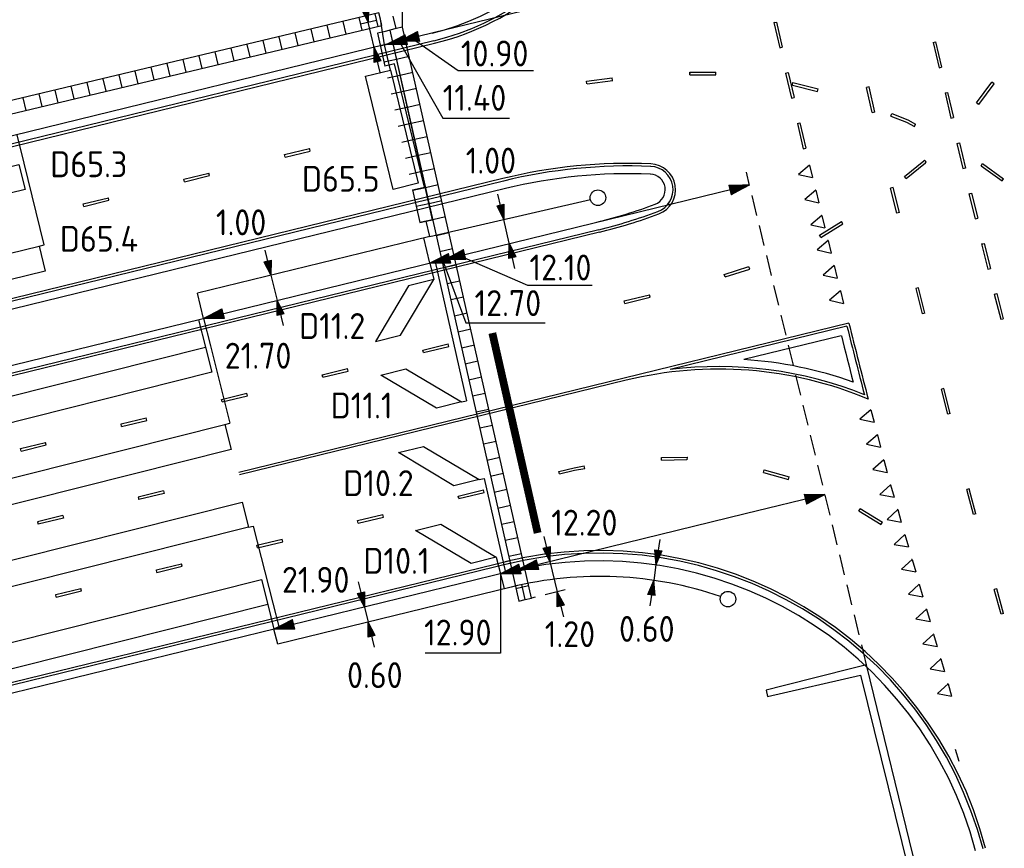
# Model space of a CAD drawing. Extents: x 124708 to 143435, y 487373 to 494715.
# Tile 26 of 32: x 143259 to 143297, y 487454 to 487486. Entities that reach past the tile are written whole.
import ezdxf
from ezdxf.enums import TextEntityAlignment as Align

# ---------------------------------------------------------------- set-up
doc = ezdxf.new("R2010")
doc.units = 0
doc.header["$LTSCALE"] = 0.25
doc.header["$MEASUREMENT"] = 0
doc.linetypes.add('HIDDEN2', pattern=[4.7625, 3.175, -1.5875])
doc.layers.get('0').update_dxf_attribs({"linetype": 'CONTINUOUS'})
for name, color, linetype in [('01-CALQUE', 1, 'CONTINUOUS'), ('BRUG', 253, 'CONTINUOUS'), ('BUIS', 1, 'CONTINUOUS'), ('GEBOUW', 252, 'CONTINUOUS'), ('INSTALLATIE', 2, 'CONTINUOUS'), ('KABEL-500', 3, 'CONTINUOUS'), ('LUS-T-CODE', 1, 'CONTINUOUS'), ('LUSSEN', 7, 'CONTINUOUS'), ('MAAT-T-CODE', 7, 'CONTINUOUS'), ('MAATVOERING', 7, 'CONTINUOUS'), ('MARKERING', 9, 'CONTINUOUS'), ('ONDERGROND', 7, 'CONTINUOUS'), ('UITSLIJPER', 1, 'CONTINUOUS')]:
    doc.layers.add(name, color=color, linetype=linetype)
doc.styles.add('I020-0', font='isocp.shx', dxfattribs={"height": 1})
doc.styles.add('I020-1', font='ISO.shx', dxfattribs={"height": 2})
doc.styles.add('ISO', font='isocp.shx')

# ---------------------------------------------------------------- blocks, each defined once
blk = doc.blocks.new('V_2_5X1S')
blk.add_3dface([(0, -1), (-1.768, -2.768), (-1.768, -1.768), (0, 0)])
at = {"layer": 'LUS-T-CODE', "linetype": 'CONTINUOUS', "style": 'ISO'}
blk.add_attdef('LUS', text='', height=1, rotation=345.3233, dxfattribs=at).set_placement((-1.199, -4.435), align=Align.MIDDLE_CENTER)
blk = doc.blocks.new('V_20X1')
blk.add_3dface([(0.5, 0), (0.5, -20), (-0.5, -20), (-0.5, 0)])
at = {"layer": 'LUS-T-CODE', "linetype": 'CONTINUOUS', "style": 'I020-1'}
blk.add_attdef('LUS', text='', height=1, rotation=345.3228, dxfattribs=at).set_placement((-0.206, -21.765), align=Align.MIDDLE_CENTER)
blk = doc.blocks.new('V_1X4_5')
at = {"flags": 128}
blk.add_lwpolyline([(-2.25, 0), (2.25, 0), (2.25, -1), (-2.25, -1), (-2.25, 0)], dxfattribs=at)
at = {"layer": 'LUS-T-CODE', "linetype": 'CONTINUOUS', "style": 'ISO'}
blk.add_attdef('LUS', text='', height=1, rotation=166.2461, dxfattribs=at).set_placement((-1.05, -2.205), align=Align.MIDDLE_CENTER)
blk = doc.blocks.new('V_P2')
for p, q in [((0, 0), (0.78, 0.194)), ((0.78, 0.181), (0, 0)), ((0, 0), (0.78, 0.171)), ((0.78, 0.159), (0, 0)), ((0, 0), (0.78, 0.146)), ((0.78, 0.135), (0, 0)), ((0, 0), (0.78, 0.121)), ((0.78, 0.11), (0, 0)), ((0, 0), (0.78, 0.097)), ((0.78, 0.085), (0, 0)), ((0, 0), (0.78, 0.073)), ((0.78, 0.06), (0, 0)), ((0, 0), (0.78, 0.049)), ((0.78, 0.037), (0, 0)), ((0, 0), (0.78, 0.026)), ((0.78, 0.012), (0, 0)), ((0, 0), (0.78, 0)), ((0.78, -0.194), (0, 0)), ((0, 0), (0.78, -0.097)), ((0, 0), (0.78, -0.146)), ((0, 0), (0.78, -0.049)), ((0, 0), (0.78, 0)), ((0.78, -0.181), (0, 0)), ((0, 0), (0.78, -0.171)), ((0.78, -0.159), (0, 0)), ((0.78, -0.135), (0, 0)), ((0, 0), (0.78, -0.121)), ((0.78, -0.11), (0, 0)), ((0, 0), (0.78, -0.073)), ((0.78, -0.037), (0, 0)), ((0, 0), (0.78, -0.026)), ((0.78, -0.06), (0, 0)), ((0.78, -0.085), (0, 0)), ((0.78, -0.012), (0, 0)), ((0.78, -0.194), (0.78, 0.194))]:
    blk.add_line(p, q)
at = {"layer": 'MAATVOERING', "style": 'I020-0', "flags": 1}
blk.add_attdef('MAAT', (-446006.76, 243439.275), '', height=1, dxfattribs=at)
blk = doc.blocks.new('V_PL')
at = {"layer": 'MAATVOERING'}
for p, q in [((-1, 0), (0, 0)), ((-0.567, 0.142), (0, 0)), ((-0.567, -0.142), (-0.567, 0.142)), ((-0.567, 0.125), (0, 0)), ((-0.567, 0.107), (0, 0)), ((-0.567, 0.089), (0, 0)), ((-0.567, 0.072), (0, 0)), ((-0.567, 0.055), (0, 0)), ((-0.567, 0.037), (0, 0)), ((-0.567, 0.019), (0, 0)), ((-0.567, -0.125), (0, 0)), ((-0.567, -0.089), (0, 0)), ((-0.567, -0.055), (0, 0)), ((-0.567, -0.019), (0, 0)), ((-0.567, -0.142), (0, 0)), ((-0.567, -0.037), (0, 0)), ((-0.567, -0.072), (0, 0)), ((-0.567, -0.107), (0, 0)), ((0, 0), (-0.567, 0))]:
    blk.add_line(p, q, dxfattribs=at)
blk = doc.blocks.new('V_PR')
at = {"layer": 'MAATVOERING'}
for p, q in [((0.567, 0.142), (0, 0)), ((0.567, 0.125), (0, 0)), ((0.567, 0.107), (0, 0)), ((0.567, 0.089), (0, 0)), ((0.567, 0.072), (0, 0)), ((0.567, 0.055), (0, 0)), ((0.567, 0.037), (0, 0)), ((0.567, 0.019), (0, 0)), ((0.567, -0.107), (0, 0)), ((0.567, -0.072), (0, 0)), ((0.567, -0.037), (0, 0)), ((0, 0), (0.567, 0)), ((0, 0), (1, 0)), ((0.567, -0.019), (0, 0)), ((0.567, -0.055), (0, 0)), ((0.567, -0.089), (0, 0)), ((0.567, -0.125), (0, 0)), ((0.567, -0.142), (0, 0)), ((0.567, 0.142), (0.567, -0.142))]:
    blk.add_line(p, q, dxfattribs=at)
at = {"layer": 'MAAT-T-CODE', "linetype": 'CONTINUOUS', "style": 'I020-1'}
blk.add_attdef('MAAT', text='', height=1, rotation=348.6224, dxfattribs=at).set_placement((-3.648, 0.164), align=Align.MIDDLE_CENTER)
blk = doc.blocks.new('V_MAST')
blk.add_circle((0, 0), 0.3)
blk = doc.blocks.new('NB_KAA0')
at = {"color": 1}
blk.add_3dface([(1189, 0), (1189, 841), (0, 841), (0, 0)], dxfattribs=at)
at = {"color": 5}
blk.add_3dface([(1179, 10), (1179, 831), (25, 831), (25, 10)], dxfattribs=at)
at = {"layer": 'MAATVOERING', "style": 'I020-0', "flags": 1}
for tag in ['PLOTDATUM', 'FILENAAM']:
    blk.add_attdef(tag, (-285681, -974749), '', height=1, dxfattribs=at)

msp = doc.modelspace()

# ---------------------------------------------------------------- hatches: boundary and pattern name
at = {"layer": 'BUIS', "linetype": 'CONTINUOUS'}
h = msp.add_hatch(dxfattribs=at)
h.set_pattern_fill('LINE', color=256, scale=0.1, style=0, pattern_type=2)
h.set_pattern_definition([(283.4126, (143283.193, 487479.281), (0.61768, 0.147296), [])])
h.paths.add_polyline_path([(143272.652, 487485.829), (143272.71, 487485.585), (143223.989, 487473.967), (143223.931, 487474.21), (143223.873, 487474.454), (143272.594, 487486.072)])
h = msp.add_hatch(dxfattribs=at)
h.set_pattern_fill('LINE', color=256, scale=0.1, style=0, pattern_type=2)
h.set_pattern_definition([(12.662051, (0, 0), (-0.1391920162, 0.619556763), [])])
h.paths.add_polyline_path([(143273.897, 487479.236), (143274.18, 487477.973), (143274.424, 487478.028), (143274.668, 487478.083), (143273.024, 487485.4), (143272.78, 487485.345), (143272.536, 487485.29), (143272.822, 487484.017)], is_closed=False)
h = msp.add_hatch(dxfattribs=at)
h.set_pattern_fill('LINE', color=256, scale=0.1, style=0, pattern_type=2)
h.set_pattern_definition([(192.662051, (0, 0), (0.1391920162, -0.619556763), [])])
h.paths.add_polyline_path([(143278.241, 487463.415), (143277.997, 487463.361), (143273.022, 487485.409), (143273.266, 487485.464), (143273.51, 487485.519), (143278.485, 487463.47)])

# ---------------------------------------------------------------- linework, layer by layer
msp.add_line((143277.285, 487464.417), (143277.285, 487461.35))
at = {"layer": 'BRUG'}
msp.add_line((143294.841, 487457.647), (143294.978, 487457.175), dxfattribs=at)
at = {"layer": 'BUIS'}
msp.add_line((143273.51, 487485.519), (143273.51, 487490.289), dxfattribs=at)
at = {"layer": 'BUIS', "flags": 128}
for points in [[(143272.652, 487485.829), (143272.594, 487486.072), (143223.873, 487474.454), (143223.931, 487474.21), (143223.989, 487473.967), (143272.71, 487485.585)], [(143278.241, 487463.415), (143278.485, 487463.47), (143273.51, 487485.519), (143273.266, 487485.464), (143273.022, 487485.409), (143277.997, 487463.361)]]:
    msp.add_lwpolyline(points, close=True, dxfattribs=at)
for points in [[(143273.897, 487479.236), (143274.18, 487477.973), (143274.424, 487478.028), (143274.668, 487478.083), (143273.024, 487485.4), (143272.78, 487485.345), (143272.536, 487485.29), (143272.822, 487484.017)], [(143273.897, 487479.236), (143274.356, 487479.348), (143273.191, 487484.108), (143272.822, 487484.017)]]:
    msp.add_lwpolyline(points, dxfattribs=at)
at = {"layer": 'GEBOUW'}
for p, q in [((143291.42, 487460.9), (143290.901, 487460.769)), ((143294.268, 487449.22), (143291.42, 487460.9)), ((143287.6, 487459.68), (143291.185, 487460.5)), ((143290.901, 487460.769), (143288.196, 487460.086)), ((143291.185, 487460.5), (143293.993, 487449.138)), ((143288.196, 487460.086), (143287.54, 487459.92)), ((143287.54, 487459.92), (143287.6, 487459.68))]:
    msp.add_line(p, q, dxfattribs=at)
at = {"layer": 'KABEL-500'}
for p, q in [((143272.806, 487484.837), (143272.652, 487485.829)), ((143273.266, 487485.464), (143273.148, 487485.947)), ((143274.556, 487477.441), (143280.758, 487478.867)), ((143274.556, 487477.441), (143274.424, 487478.028)), ((143274.556, 487477.441), (143265.586, 487475.245)), ((143274.566, 487476.414), (143274.328, 487477.385)), ((143265.824, 487474.274), (143265.586, 487475.245)), ((143277.285, 487464.417), (143277.427, 487463.834)), ((143278.241, 487463.415), (143278.11, 487463.994))]:
    msp.add_line(p, q, dxfattribs=at)
at = {"layer": 'KABEL-500', "flags": 128}
msp.add_lwpolyline([(143277.694, 487463.899), (143277.694, 487463.899), (143268.686, 487461.694), (143268.543, 487462.277)], dxfattribs=at)
at = {"layer": 'KABEL-500'}
msp.add_arc((143281.118, 487449.912), 14.4, 71.0787, 103.7561, dxfattribs=at)
at = {"layer": 'MAATVOERING'}
for p, q in [((143283.963, 487487.568), (143274.686, 487485.297)), ((143271.883, 487485.645), (143272.501, 487485.793)), ((143272.412, 487484.74), (143272.18, 487485.716)), ((143273.406, 487484.93), (143275.056, 487482.013)), ((143273.893, 487485.078), (143275.648, 487483.852)), ((143275.648, 487483.852), (143278.567, 487483.852)), ((143275.056, 487482.013), (143277.636, 487482.013)), ((143277.623, 487477.177), (143277.411, 487478.097)), ((143275.056, 487476.495), (143275.944, 487474.105)), ((143275.69, 487476.706), (143278.334, 487475.564)), ((143268.425, 487475.94), (143268.663, 487474.969)), ((143278.334, 487475.564), (143280.83, 487475.564)), ((143275.944, 487474.105), (143279.011, 487474.105)), ((143279.196, 487464.885), (143279.481, 487463.719)), ((143283.291, 487464.754), (143283.204, 487464.16)), ((143272.033, 487463.131), (143272.176, 487462.548)), ((143277.285, 487461.35), (143274.378, 487461.35))]:
    msp.add_line(p, q, dxfattribs=at)
at = {"layer": 'MAATVOERING', "linetype": 'HIDDEN2'}
for p, q in [((143291.42, 487460.9), (143286.782, 487479.919)), ((143279.779, 487463.792), (143278.485, 487463.47))]:
    msp.add_line(p, q, dxfattribs=at)
at = {"layer": 'MAATVOERING', "flags": 128}
msp.add_lwpolyline([(143289.815, 487467.481), (143286.728, 487466.728), (143277.551, 487464.482)], dxfattribs=at)
at = {"layer": 'MARKERING'}
for p, q in [((143287.843, 487485.699), (143287.94, 487485.721)), ((143287.843, 487485.699), (143288.07, 487484.725)), ((143287.883, 487485.708), (143287.89, 487485.71)), ((143287.941, 487485.721), (143288.168, 487484.747)), ((143274.717, 487484.995), (143225.383, 487472.918)), ((143274.74, 487484.897), (143225.406, 487472.82)), ((143293.989, 487484.927), (143294.087, 487484.95)), ((143293.989, 487484.926), (143294.219, 487483.953)), ((143294.029, 487484.936), (143294.036, 487484.938)), ((143294.087, 487484.95), (143294.317, 487483.977)), ((143288.07, 487484.725), (143288.168, 487484.748)), ((143284.598, 487483.778), (143285.598, 487483.785)), ((143284.598, 487483.678), (143284.598, 487483.778)), ((143284.598, 487483.728), (143284.598, 487483.726)), ((143284.598, 487483.678), (143285.598, 487483.685)), ((143285.598, 487483.685), (143285.598, 487483.785)), ((143288.297, 487483.751), (143288.525, 487482.778)), ((143288.298, 487483.751), (143288.395, 487483.774)), ((143288.337, 487483.76), (143288.344, 487483.762)), ((143288.395, 487483.773), (143288.623, 487482.8)), ((143294.219, 487483.954), (143294.316, 487483.977)), ((143280.614, 487483.433), (143281.605, 487483.565)), ((143280.627, 487483.333), (143280.614, 487483.432)), ((143280.628, 487483.333), (143281.619, 487483.465)), ((143281.618, 487483.466), (143281.605, 487483.565)), ((143288.556, 487483.286), (143288.58, 487483.383)), ((143288.568, 487483.335), (143288.567, 487483.333)), ((143288.58, 487483.383), (143289.55, 487483.139)), ((143295.669, 487482.594), (143296.262, 487483.399)), ((143295.749, 487482.534), (143296.342, 487483.339)), ((143296.342, 487483.34), (143296.262, 487483.399)), ((143288.556, 487483.287), (143289.526, 487483.043)), ((143289.526, 487483.042), (143289.55, 487483.139)), ((143291.517, 487483.218), (143291.42, 487483.195)), ((143291.642, 487482.221), (143291.42, 487483.195)), ((143291.74, 487482.243), (143291.518, 487483.217)), ((143294.449, 487482.981), (143294.546, 487483.004)), ((143294.449, 487482.98), (143294.679, 487482.007)), ((143294.489, 487482.99), (143294.496, 487482.992)), ((143294.547, 487483.004), (143294.777, 487482.031)), ((143288.525, 487482.777), (143288.622, 487482.8)), ((143295.749, 487482.535), (143295.668, 487482.594)), ((143295.709, 487482.564), (143295.71, 487482.563)), ((143291.74, 487482.243), (143291.643, 487482.22)), ((143291.691, 487482.232), (143291.693, 487482.232)), ((143292.357, 487482.088), (143292.394, 487482.182)), ((143288.751, 487481.802), (143288.849, 487481.825)), ((143288.752, 487481.804), (143288.979, 487480.829)), ((143288.792, 487481.813), (143288.799, 487481.814)), ((143288.85, 487481.826), (143289.077, 487480.852)), ((143292.375, 487482.135), (143292.375, 487482.133)), ((143294.679, 487482.007), (143294.776, 487482.03)), ((143293.265, 487481.688), (143293.313, 487481.776)), ((143294.909, 487481.034), (143295.006, 487481.057)), ((143294.909, 487481.035), (143295.139, 487480.061)), ((143294.949, 487481.044), (143294.956, 487481.045)), ((143295.007, 487481.057), (143295.237, 487480.083)), ((143268.947, 487480.6), (143269.919, 487480.837)), ((143268.971, 487480.502), (143269.943, 487480.739)), ((143269.943, 487480.74), (143269.919, 487480.837)), ((143288.979, 487480.829), (143289.077, 487480.852)), ((143268.971, 487480.502), (143268.947, 487480.599)), ((143268.959, 487480.551), (143268.96, 487480.549)), ((143293.725, 487480.317), (143293.652, 487480.386)), ((143265.062, 487479.648), (143266.033, 487479.886)), ((143266.057, 487479.789), (143266.034, 487479.886)), ((143289.219, 487480.197), (143288.793, 487479.835)), ((143289.219, 487480.197), (143289.339, 487479.712)), ((143295.139, 487480.061), (143295.236, 487480.084)), ((143295.839, 487480.17), (143295.898, 487480.251)), ((143295.84, 487480.17), (143296.651, 487479.584)), ((143295.869, 487480.211), (143295.868, 487480.209)), ((143295.898, 487480.252), (143296.709, 487479.666)), ((143277.382, 487479.677), (143214.163, 487464.2)), ((143277.406, 487479.58), (143214.187, 487464.103)), ((143265.086, 487479.551), (143265.062, 487479.648)), ((143265.074, 487479.599), (143265.075, 487479.597)), ((143265.086, 487479.55), (143266.057, 487479.788)), ((143288.793, 487479.835), (143289.339, 487479.712)), ((143292.948, 487479.678), (143292.885, 487479.755)), ((143292.916, 487479.716), (143292.917, 487479.715)), ((143296.65, 487479.585), (143296.709, 487479.666)), ((143289.458, 487479.226), (143289.032, 487478.864)), ((143289.458, 487479.226), (143289.437, 487479.221)), ((143289.458, 487479.226), (143289.577, 487478.741)), ((143292.447, 487479.328), (143292.35, 487479.304)), ((143292.595, 487478.335), (143292.35, 487479.304)), ((143292.691, 487478.359), (143292.446, 487479.328)), ((143261.177, 487478.697), (143262.148, 487478.935)), ((143261.201, 487478.599), (143262.172, 487478.837)), ((143262.172, 487478.838), (143262.148, 487478.935)), ((143289.032, 487478.864), (143289.577, 487478.741)), ((143295.371, 487479.087), (143295.468, 487479.112)), ((143295.371, 487479.088), (143295.617, 487478.118)), ((143295.41, 487479.097), (143295.417, 487479.099)), ((143295.467, 487479.112), (143295.713, 487478.142)), ((143261.201, 487478.6), (143261.177, 487478.697)), ((143261.189, 487478.648), (143261.189, 487478.646)), ((143292.692, 487478.359), (143292.595, 487478.334)), ((143289.696, 487478.255), (143289.27, 487477.893)), ((143289.609, 487477.485), (143290.458, 487478.013)), ((143289.696, 487478.255), (143289.676, 487478.25)), ((143289.696, 487478.255), (143289.815, 487477.769)), ((143290.51, 487477.928), (143290.457, 487478.013)), ((143292.643, 487478.347), (143292.645, 487478.347)), ((143295.616, 487478.118), (143295.713, 487478.143)), ((143281.084, 487477.7), (143228.968, 487464.943)), ((143281.107, 487477.602), (143229.012, 487464.849)), ((143289.27, 487477.893), (143289.815, 487477.769)), ((143289.661, 487477.401), (143290.51, 487477.929)), ((143289.934, 487477.284), (143289.508, 487476.922)), ((143289.661, 487477.4), (143289.608, 487477.485)), ((143289.635, 487477.443), (143289.636, 487477.441)), ((143289.934, 487477.284), (143289.914, 487477.279)), ((143289.934, 487477.284), (143290.054, 487476.798)), ((143289.508, 487476.922), (143290.054, 487476.798)), ((143295.862, 487477.149), (143295.959, 487477.173)), ((143295.862, 487477.149), (143296.108, 487476.18)), ((143295.902, 487477.159), (143295.908, 487477.16)), ((143295.958, 487477.173), (143296.204, 487476.204)), ((143285.927, 487475.975), (143286.881, 487476.274)), ((143285.957, 487475.879), (143286.911, 487476.178)), ((143286.911, 487476.178), (143286.881, 487476.273)), ((143290.173, 487476.313), (143289.747, 487475.951)), ((143290.173, 487476.313), (143290.152, 487476.308)), ((143290.173, 487476.313), (143290.292, 487475.827)), ((143296.107, 487476.179), (143296.204, 487476.204)), ((143285.957, 487475.879), (143285.927, 487475.975)), ((143285.942, 487475.927), (143285.943, 487475.925)), ((143289.747, 487475.951), (143290.292, 487475.827)), ((143290.411, 487475.341), (143289.985, 487474.98)), ((143290.411, 487475.341), (143290.391, 487475.336)), ((143290.411, 487475.341), (143290.53, 487474.856)), ((143293.426, 487475.45), (143293.329, 487475.426)), ((143293.574, 487474.456), (143293.33, 487475.426)), ((143293.67, 487474.48), (143293.426, 487475.45)), ((143282.064, 487474.954), (143283.036, 487475.192)), ((143282.088, 487474.857), (143282.064, 487474.954)), ((143282.088, 487474.856), (143283.06, 487475.094)), ((143283.06, 487475.095), (143283.036, 487475.192)), ((143289.985, 487474.98), (143290.53, 487474.856)), ((143296.353, 487475.21), (143296.45, 487475.234)), ((143296.353, 487475.21), (143296.599, 487474.241)), ((143296.393, 487475.22), (143296.399, 487475.222)), ((143296.449, 487475.234), (143296.695, 487474.265)), ((143282.076, 487474.905), (143282.077, 487474.904)), ((143293.671, 487474.481), (143293.574, 487474.456)), ((143293.622, 487474.468), (143293.624, 487474.469)), ((143296.598, 487474.24), (143296.695, 487474.265)), ((143290.737, 487474.092), (143267.188, 487468.327)), ((143290.664, 487473.971), (143283.84, 487472.3)), ((143290.446, 487473.608), (143286.679, 487472.686)), ((143274.294, 487473.052), (143275.265, 487473.29)), ((143274.318, 487472.955), (143274.294, 487473.052)), ((143274.318, 487472.954), (143275.289, 487473.192)), ((143275.289, 487473.192), (143275.265, 487473.29)), ((143274.306, 487473.003), (143274.306, 487473.001)), ((143270.408, 487472.101), (143271.38, 487472.339)), ((143271.404, 487472.241), (143271.38, 487472.338)), ((143270.432, 487472.004), (143270.409, 487472.101)), ((143270.42, 487472.052), (143270.421, 487472.05)), ((143270.432, 487472.003), (143271.404, 487472.241)), ((143282.144, 487471.886), (143267.212, 487468.231)), ((143294.405, 487471.572), (143294.308, 487471.547)), ((143294.553, 487470.578), (143294.309, 487471.548)), ((143294.649, 487470.602), (143294.405, 487471.572)), ((143266.523, 487471.15), (143267.495, 487471.388)), ((143266.547, 487471.052), (143266.523, 487471.15)), ((143266.547, 487471.052), (143267.519, 487471.29)), ((143267.518, 487471.29), (143267.495, 487471.387)), ((143266.535, 487471.101), (143266.536, 487471.099)), ((143262.638, 487470.199), (143263.609, 487470.437)), ((143263.633, 487470.339), (143263.609, 487470.436)), ((143291.588, 487470.748), (143291.167, 487470.381)), ((143291.167, 487470.381), (143291.713, 487470.264)), ((143291.588, 487470.748), (143291.713, 487470.264)), ((143294.65, 487470.602), (143294.553, 487470.578)), ((143294.601, 487470.59), (143294.603, 487470.591)), ((143262.662, 487470.101), (143262.638, 487470.198)), ((143262.65, 487470.15), (143262.65, 487470.148)), ((143262.662, 487470.101), (143263.633, 487470.339)), ((143291.839, 487469.78), (143291.418, 487469.413)), ((143291.839, 487469.78), (143291.819, 487469.775)), ((143291.839, 487469.78), (143291.965, 487469.297)), ((143258.753, 487469.248), (143259.724, 487469.486)), ((143258.777, 487469.15), (143258.753, 487469.247)), ((143258.777, 487469.15), (143259.748, 487469.388)), ((143259.748, 487469.388), (143259.724, 487469.485)), ((143291.418, 487469.413), (143291.965, 487469.297)), ((143258.765, 487469.199), (143258.765, 487469.197)), ((143283.506, 487468.801), (143283.504, 487468.901)), ((143284.498, 487468.82), (143284.511, 487468.919)), ((143280.538, 487468.478), (143280.522, 487468.576)), ((143283.505, 487468.851), (143283.505, 487468.849)), ((143292.09, 487468.813), (143291.669, 487468.445)), ((143292.09, 487468.813), (143292.07, 487468.807)), ((143292.09, 487468.813), (143292.216, 487468.329)), ((143279.566, 487468.27), (143279.542, 487468.367)), ((143279.554, 487468.318), (143279.554, 487468.316)), ((143287.444, 487468.328), (143287.471, 487468.425)), ((143287.444, 487468.329), (143288.408, 487468.061)), ((143287.457, 487468.377), (143287.457, 487468.375)), ((143287.47, 487468.425), (143288.434, 487468.157)), ((143288.407, 487468.061), (143288.434, 487468.157)), ((143291.669, 487468.445), (143292.216, 487468.329)), ((143292.346, 487467.851), (143291.935, 487467.472)), ((143292.346, 487467.851), (143292.326, 487467.845)), ((143292.346, 487467.851), (143292.484, 487467.37)), ((143264.274, 487467.615), (143263.303, 487467.377)), ((143263.303, 487467.377), (143263.327, 487467.28)), ((143264.298, 487467.517), (143263.327, 487467.279)), ((143264.274, 487467.615), (143264.298, 487467.517)), ((143275.657, 487467.416), (143276.628, 487467.654)), ((143275.681, 487467.319), (143275.657, 487467.416)), ((143275.669, 487467.367), (143275.669, 487467.365)), ((143275.681, 487467.318), (143276.652, 487467.556)), ((143276.652, 487467.556), (143276.628, 487467.654)), ((143291.935, 487467.472), (143292.484, 487467.37)), ((143295.384, 487467.694), (143295.287, 487467.669)), ((143260.389, 487466.664), (143259.417, 487466.426)), ((143260.389, 487466.663), (143260.413, 487466.566)), ((143260.401, 487466.615), (143260.4, 487466.617)), ((143271.771, 487466.465), (143272.743, 487466.703)), ((143271.795, 487466.367), (143272.767, 487466.605)), ((143272.767, 487466.605), (143272.743, 487466.702)), ((143291.127, 487466.847), (143291.18, 487466.932)), ((143291.127, 487466.847), (143291.98, 487466.323)), ((143291.153, 487466.89), (143291.152, 487466.888)), ((143291.179, 487466.933), (143292.032, 487466.409)), ((143292.623, 487466.89), (143292.212, 487466.511)), ((143292.623, 487466.89), (143292.603, 487466.884)), ((143292.623, 487466.89), (143292.762, 487466.41)), ((143295.645, 487466.729), (143295.549, 487466.703)), ((143295.597, 487466.716), (143295.599, 487466.717)), ((143259.418, 487466.426), (143259.441, 487466.329)), ((143260.413, 487466.566), (143259.441, 487466.328)), ((143271.795, 487466.367), (143271.772, 487466.465)), ((143271.783, 487466.416), (143271.784, 487466.414)), ((143291.979, 487466.324), (143292.032, 487466.409)), ((143292.212, 487466.511), (143292.762, 487466.41)), ((143292.901, 487465.929), (143292.49, 487465.55)), ((143292.901, 487465.929), (143292.88, 487465.923)), ((143292.901, 487465.929), (143293.039, 487465.449)), ((143267.886, 487465.514), (143268.857, 487465.752)), ((143267.91, 487465.416), (143267.886, 487465.513)), ((143267.898, 487465.465), (143267.899, 487465.463)), ((143267.91, 487465.416), (143268.881, 487465.654)), ((143268.881, 487465.654), (143268.858, 487465.751)), ((143292.49, 487465.55), (143293.039, 487465.449)), ((143277.66, 487464.92), (143220.456, 487450.917)), ((143277.684, 487464.823), (143220.459, 487450.815)), ((143264.001, 487464.563), (143264.972, 487464.801)), ((143264.025, 487464.465), (143264.996, 487464.703)), ((143264.996, 487464.703), (143264.972, 487464.8)), ((143293.178, 487464.969), (143292.767, 487464.59)), ((143293.178, 487464.969), (143293.158, 487464.963)), ((143293.178, 487464.969), (143293.317, 487464.488)), ((143264.025, 487464.465), (143264.001, 487464.562)), ((143264.013, 487464.514), (143264.013, 487464.512)), ((143292.767, 487464.59), (143293.317, 487464.488)), ((143293.455, 487464.008), (143293.044, 487463.629)), ((143293.455, 487464.008), (143293.435, 487464.002)), ((143293.455, 487464.008), (143293.594, 487463.527)), ((143260.116, 487463.612), (143261.087, 487463.849)), ((143260.139, 487463.514), (143260.116, 487463.611)), ((143260.128, 487463.563), (143260.128, 487463.561)), ((143260.14, 487463.514), (143261.111, 487463.751)), ((143261.111, 487463.752), (143261.087, 487463.849)), ((143293.044, 487463.629), (143293.594, 487463.527)), ((143296.446, 487463.838), (143296.349, 487463.812)), ((143296.616, 487462.848), (143296.35, 487463.812)), ((143296.712, 487462.874), (143296.446, 487463.838)), ((143293.733, 487463.047), (143293.322, 487462.668)), ((143293.733, 487463.047), (143293.713, 487463.041)), ((143293.733, 487463.047), (143293.872, 487462.567)), ((143296.713, 487462.874), (143296.616, 487462.848)), ((143296.664, 487462.861), (143296.666, 487462.862)), ((143293.322, 487462.668), (143293.872, 487462.567)), ((143294.01, 487462.086), (143293.599, 487461.707)), ((143294.01, 487462.086), (143293.99, 487462.08)), ((143294.01, 487462.086), (143294.149, 487461.606)), ((143293.599, 487461.707), (143294.149, 487461.606)), ((143294.288, 487461.126), (143293.877, 487460.747)), ((143294.288, 487461.126), (143294.267, 487461.12)), ((143294.288, 487461.126), (143294.426, 487460.645)), ((143293.877, 487460.747), (143294.426, 487460.645)), ((143294.565, 487460.165), (143294.154, 487459.786)), ((143294.565, 487460.165), (143294.545, 487460.159)), ((143294.565, 487460.165), (143294.704, 487459.684)), ((143294.154, 487459.786), (143294.704, 487459.684))]:
    msp.add_line(p, q, dxfattribs=at)
at = {"layer": 'MARKERING', "flags": 128}
for points in [[(143292.393, 487482.182), (143293.01, 487481.94), (143293.313, 487481.776)], [(143292.357, 487482.088), (143292.968, 487481.85), (143293.265, 487481.688)], [(143292.884, 487479.755), (143293.627, 487480.359), (143293.651, 487480.385)], [(143292.948, 487479.677), (143293.695, 487480.285), (143293.725, 487480.317)], [(143283.504, 487468.901), (143284.492, 487468.921), (143284.511, 487468.919)], [(143279.542, 487468.367), (143280.131, 487468.511), (143280.522, 487468.576)], [(143279.566, 487468.269), (143280.151, 487468.413), (143280.538, 487468.478)], [(143283.506, 487468.801), (143284.486, 487468.821), (143284.499, 487468.819)], [(143295.549, 487466.703), (143295.35, 487467.423), (143295.288, 487467.669)], [(143295.645, 487466.729), (143295.446, 487467.449), (143295.384, 487467.693)]]:
    msp.add_lwpolyline(points, dxfattribs=at)
at = {"layer": 'MARKERING', "const_width": 0.3, "flags": 128}
msp.add_lwpolyline([(143276.973, 487473.709), (143278.722, 487465.99)], dxfattribs=at)
at = {"layer": 'MARKERING'}
for centre, radius, start, end in [((143272.267, 487495), 10.3, 283.7557, 11.8639), ((143272.267, 487495), 10.4, 283.7557, 336.4962), ((143282.233, 487459.863), 20.4, 87.5939, 103.7554), ((143282.233, 487459.863), 20.3, 87.5939, 103.7554), ((143283.048, 487479.246), 0.9, 290.4888, 87.5939), ((143283.048, 487479.246), 1, 290.4888, 87.5939), ((143276.257, 487497.419), 20.3, 283.7554, 290.4888), ((143276.257, 487497.419), 20.4, 283.7554, 290.4888), ((143889.691, 487624.705), 617.7, 194.124233, 194.376972), ((143889.691, 487624.705), 617.6, 194.114956, 194.395431), ((143889.691, 487624.705), 618, 194.151878, 194.323386), ((143285.711, 487457.316), 15.4, 70.3032, 86.3949), ((143285.711, 487457.316), 15, 67.3744, 103.7552), ((143285.711, 487457.316), 15.1, 68.1319, 97.1174), ((143281.118, 487449.912), 15.4, 14.6747, 103.7561), ((143281.118, 487449.912), 15.3, 14.6747, 103.7561)]:
    msp.add_arc(centre, radius, start, end, dxfattribs=at)
at = {"layer": 'ONDERGROND'}
for p, q in [((143274.686, 487485.297), (143224.454, 487473)), ((143277.478, 487479.289), (143214.258, 487463.812)), ((143228.83, 487465.218), (143286.901, 487479.433)), ((143277.551, 487464.482), (143220.538, 487450.525))]:
    msp.add_line(p, q, dxfattribs=at)
at = {"layer": 'ONDERGROND', "flags": 128}
msp.add_lwpolyline([(143274.645, 487485.287, 0.404575), (143282.054, 487497.056)], format="xyb", dxfattribs=at)
at = {"layer": 'ONDERGROND'}
for centre, radius, start, end in [((143282.233, 487459.863), 20, 87.5939, 103.7554), ((143283.048, 487479.246), 0.6, 290.4888, 87.5939), ((143276.257, 487497.419), 20, 283.7554, 290.4888), ((143281.118, 487449.912), 15, 14.6747, 103.7561)]:
    msp.add_arc(centre, radius, start, end, dxfattribs=at)
msp.add_point((143283.803, 487478.675), dxfattribs=at)
at = {"layer": 'UITSLIJPER'}
for p, q in [((143273.044, 487483.866), (143272.806, 487484.837)), ((143259.471, 487477.068), (143259.665, 487477.116)), ((143274.761, 487476.458), (143275.976, 487471.094)), ((143274.566, 487476.414), (143274.711, 487475.772)), ((143265.63, 487474.225), (143265.897, 487473.163)), ((143275.781, 487471.05), (143275.976, 487471.094)), ((143266.647, 487470.181), (143266.841, 487470.23)), ((143276.461, 487468.052), (143276.656, 487468.096)), ((143276.656, 487468.096), (143277.479, 487464.461)), ((143267.553, 487466.209), (143267.745, 487466.258)), ((143277.125, 487465.051), (143277.285, 487464.417)), ((143268.304, 487463.227), (143268.543, 487462.277))]:
    msp.add_line(p, q, dxfattribs=at)
at = {"layer": 'UITSLIJPER', "flags": 128}
for points in [[(143259.665, 487477.116), (143258.892, 487480.273), (143258.625, 487481.365)], [(143265.824, 487474.274), (143266.091, 487473.212), (143266.841, 487470.23)], [(143267.745, 487466.258), (143268.497, 487463.276), (143268.737, 487462.326)]]:
    msp.add_lwpolyline(points, dxfattribs=at)

# ---------------------------------------------------------------- block references
at = {"layer": '01-CALQUE', "xscale": 0.5, "yscale": 0.5, "zscale": 0.5}
msp.add_blockref('NB_KAA0', (142840.5, 487374.5), dxfattribs=at)
at = {"layer": 'INSTALLATIE'}
for p in [(143281.05, 487478.934), (143286.07, 487463.434)]:
    msp.add_blockref('V_MAST', p, dxfattribs=at)
at = {"layer": 'LUSSEN'}
ref = msp.add_blockref('V_1X4_5', (143273.579, 487481.68), dxfattribs=dict(at, rotation=283.7561260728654))
ref.add_attrib('LUS', 'D65.5', dxfattribs={"layer": 'LUS-T-CODE', "linetype": 'CONTINUOUS', "height": 1, "style": 'ISO'}).set_placement((143271.123, 487479.666), align=Align.MIDDLE_CENTER)
ref = msp.add_blockref('V_20X1', (143258.817, 487479.739), dxfattribs=dict(at, rotation=283.7557984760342))
ref.add_attrib('LUS', 'D65.3', dxfattribs={"layer": 'LUS-T-CODE', "linetype": 'CONTINUOUS', "height": 1, "style": 'I020-1'}).set_placement((143261.393, 487480.229), align=Align.MIDDLE_CENTER)
ref = msp.add_blockref('V_20X1', (143259.59, 487476.583), dxfattribs=dict(at, rotation=283.7557984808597))
ref.add_attrib('LUS', 'D65.4', dxfattribs={"layer": 'LUS-T-CODE', "linetype": 'CONTINUOUS', "height": 1, "style": 'I020-1'}).set_placement((143261.788, 487477.35), align=Align.MIDDLE_CENTER)
ref = msp.add_blockref('V_2_5X1S', (143274.711, 487475.772), dxfattribs=dict(at, yscale=-1, rotation=104.1191244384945))
ref.add_attrib('LUS', 'D11.2', dxfattribs={"layer": 'LUS-T-CODE', "linetype": 'CONTINUOUS', "height": 1, "style": 'ISO'}).set_placement((143270.791, 487473.982), align=Align.MIDDLE_CENTER)
ref = msp.add_blockref('V_20X1', (143266.019, 487472.678), dxfattribs=dict(at, rotation=284.1191256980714))
ref.add_attrib('LUS', 'D11.4', dxfattribs={"layer": 'LUS-T-CODE', "linetype": 'CONTINUOUS', "height": 1, "style": 'I020-1'}).set_placement((143245.062, 487467.393), align=Align.MIDDLE_CENTER)
ref = msp.add_blockref('V_2_5X1S', (143275.781, 487471.05), dxfattribs=dict(at, rotation=284.1191244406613))
ref.add_attrib('LUS', 'D11.1', dxfattribs={"layer": 'LUS-T-CODE', "linetype": 'CONTINUOUS', "height": 1, "style": 'ISO'}).set_placement((143271.928, 487470.912), align=Align.MIDDLE_CENTER)
ref = msp.add_blockref('V_20X1', (143266.769, 487469.696), dxfattribs=dict(at, rotation=284.1191256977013))
ref.add_attrib('LUS', 'D11.3', dxfattribs={"layer": 'LUS-T-CODE', "linetype": 'CONTINUOUS', "height": 1, "style": 'I020-1'}).set_placement((143245.812, 487464.411), align=Align.MIDDLE_CENTER)
ref = msp.add_blockref('V_2_5X1S', (143276.461, 487468.052), dxfattribs=dict(at, rotation=284.1191244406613))
ref.add_attrib('LUS', 'D10.2', dxfattribs={"layer": 'LUS-T-CODE', "linetype": 'CONTINUOUS', "height": 1, "style": 'ISO'}).set_placement((143272.577, 487467.913), align=Align.MIDDLE_CENTER)
ref = msp.add_blockref('V_20X1', (143267.431, 487466.694), dxfattribs=dict(at, rotation=284.1191256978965))
ref.add_attrib('LUS', 'D10.4', dxfattribs={"layer": 'LUS-T-CODE', "linetype": 'CONTINUOUS', "height": 1, "style": 'I020-1'}).set_placement((143246.474, 487461.409), align=Align.MIDDLE_CENTER)
ref = msp.add_blockref('V_2_5X1S', (143277.125, 487465.051), dxfattribs=dict(at, rotation=284.1191244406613))
ref.add_attrib('LUS', 'D10.1', dxfattribs={"layer": 'LUS-T-CODE', "linetype": 'CONTINUOUS', "height": 1, "style": 'ISO'}).set_placement((143273.272, 487464.912), align=Align.MIDDLE_CENTER)
ref = msp.add_blockref('V_20X1', (143268.182, 487463.712), dxfattribs=dict(at, rotation=284.1191256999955))
ref.add_attrib('LUS', 'D10.3', dxfattribs={"layer": 'LUS-T-CODE', "linetype": 'CONTINUOUS', "height": 1, "style": 'I020-1'}).set_placement((143247.224, 487458.427), align=Align.MIDDLE_CENTER)
at = {"layer": 'MAATVOERING'}
ref = msp.add_blockref('V_PR', (143272.18, 487485.716), dxfattribs=dict(at, rotation=103.4126198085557))
ref.add_attrib('MAAT', '1.00', dxfattribs={"layer": 'MAAT-T-CODE', "linetype": 'CONTINUOUS', "height": 1, "style": 'I020-1'}).set_placement((143271.416, 487487.679), align=Align.MIDDLE_CENTER)
ref = msp.add_blockref('V_P2', (143272.89, 487484.857), dxfattribs=dict(at, rotation=13.75579847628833))
ref.add_attrib('MAAT', '11.40', dxfattribs={"layer": 'MAAT-T-CODE', "linetype": 'CONTINUOUS', "height": 1, "style": 'I020-1'}).set_placement((143276.283, 487482.795), align=Align.MIDDLE_CENTER)
ref = msp.add_blockref('V_P2', (143273.376, 487484.976), dxfattribs=dict(at, rotation=13.7557984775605))
ref.add_attrib('MAAT', '10.90', dxfattribs={"layer": 'MAAT-T-CODE', "linetype": 'CONTINUOUS', "height": 1, "style": 'I020-1'}).set_placement((143277.062, 487484.505), align=Align.MIDDLE_CENTER)
for name, p, rotation in [('V_PL', (143272.412, 487484.74), 103.4126198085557), ('V_P2', (143286.901, 487479.433), 195.1935002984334), ('V_PL', (143268.425, 487475.94), 283.7550390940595), ('V_PL', (143277.623, 487477.177), 102.9488551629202), ('V_P2', (143289.815, 487467.481), 193.7033472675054), ('V_PL', (143279.196, 487464.885), 283.755339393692), ('V_PL', (143283.291, 487464.754), 261.6683795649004), ('V_PL', (143272.033, 487463.131), 283.7552170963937)]:
    msp.add_blockref(name, p, dxfattribs=dict(at, rotation=rotation))
ref = msp.add_blockref('V_PR', (143277.411, 487478.097), dxfattribs=dict(at, rotation=102.9488551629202))
ref.add_attrib('MAAT', '1.00', dxfattribs={"layer": 'MAAT-T-CODE', "linetype": 'CONTINUOUS', "height": 1, "style": 'I020-1'}).set_placement((143276.917, 487480.368), align=Align.MIDDLE_CENTER)
ref = msp.add_blockref('V_PR', (143268.663, 487474.969), dxfattribs=dict(at, rotation=283.7550390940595))
ref.add_attrib('MAAT', '1.00', dxfattribs={"layer": 'MAAT-T-CODE', "linetype": 'CONTINUOUS', "height": 1, "style": 'I020-1'}).set_placement((143267.273, 487477.985), align=Align.MIDDLE_CENTER)
ref = msp.add_blockref('V_P2', (143275.148, 487476.556), dxfattribs=dict(at, rotation=13.75725571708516))
ref.add_attrib('MAAT', '12.10', dxfattribs={"layer": 'MAAT-T-CODE', "linetype": 'CONTINUOUS', "height": 1, "style": 'I020-1'}).set_placement((143279.603, 487476.241), align=Align.MIDDLE_CENTER)
ref = msp.add_blockref('V_P2', (143274.566, 487476.414), dxfattribs=dict(at, rotation=13.75503909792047))
ref.add_attrib('MAAT', '12.70', dxfattribs={"layer": 'MAAT-T-CODE', "linetype": 'CONTINUOUS', "height": 1, "style": 'I020-1'}).set_placement((143277.573, 487474.866), align=Align.MIDDLE_CENTER)
ref = msp.add_blockref('V_P2', (143265.824, 487474.274), dxfattribs=dict(at, rotation=13.75824207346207))
ref.add_attrib('MAAT', '21.70', dxfattribs={"layer": 'MAAT-T-CODE', "linetype": 'CONTINUOUS', "height": 1, "style": 'I020-1'}).set_placement((143267.929, 487472.835), align=Align.MIDDLE_CENTER)
ref = msp.add_blockref('V_P2', (143277.964, 487464.583), dxfattribs=dict(at, rotation=13.75531894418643))
ref.add_attrib('MAAT', '12.20', dxfattribs={"layer": 'MAAT-T-CODE', "linetype": 'CONTINUOUS', "height": 1, "style": 'I020-1'}).set_placement((143280.525, 487466.388), align=Align.MIDDLE_CENTER)
ref = msp.add_blockref('V_P2', (143268.543, 487462.277), dxfattribs=dict(at, rotation=13.7553063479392))
ref.add_attrib('MAAT', '21.90', dxfattribs={"layer": 'MAAT-T-CODE', "linetype": 'CONTINUOUS', "height": 1, "style": 'I020-1'}).set_placement((143270.153, 487464.181), align=Align.MIDDLE_CENTER)
ref = msp.add_blockref('V_P2', (143277.285, 487464.417), dxfattribs=dict(at, rotation=13.7553301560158))
ref.add_attrib('MAAT', '12.90', dxfattribs={"layer": 'MAAT-T-CODE', "linetype": 'CONTINUOUS', "height": 1, "style": 'I020-1'}).set_placement((143275.64, 487462.146), align=Align.MIDDLE_CENTER)
ref = msp.add_blockref('V_PR', (143283.204, 487464.16), dxfattribs=dict(at, rotation=261.6683795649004))
ref.add_attrib('MAAT', '0.60', dxfattribs={"layer": 'MAAT-T-CODE', "linetype": 'CONTINUOUS', "height": 1, "style": 'I020-1'}).set_placement((143282.936, 487462.284), align=Align.MIDDLE_CENTER)
ref = msp.add_blockref('V_PR', (143279.481, 487463.719), dxfattribs=dict(at, rotation=283.755339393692))
ref.add_attrib('MAAT', '1.20', dxfattribs={"layer": 'MAAT-T-CODE', "linetype": 'CONTINUOUS', "height": 1, "style": 'I020-1'}).set_placement((143279.968, 487462.083), align=Align.MIDDLE_CENTER)
ref = msp.add_blockref('V_PR', (143272.176, 487462.548), dxfattribs=dict(at, rotation=283.7552170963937))
ref.add_attrib('MAAT', '0.60', dxfattribs={"layer": 'MAAT-T-CODE', "linetype": 'CONTINUOUS', "height": 1, "style": 'I020-1'}).set_placement((143272.436, 487460.501), align=Align.MIDDLE_CENTER)

doc.saveas('drawing.dxf')
